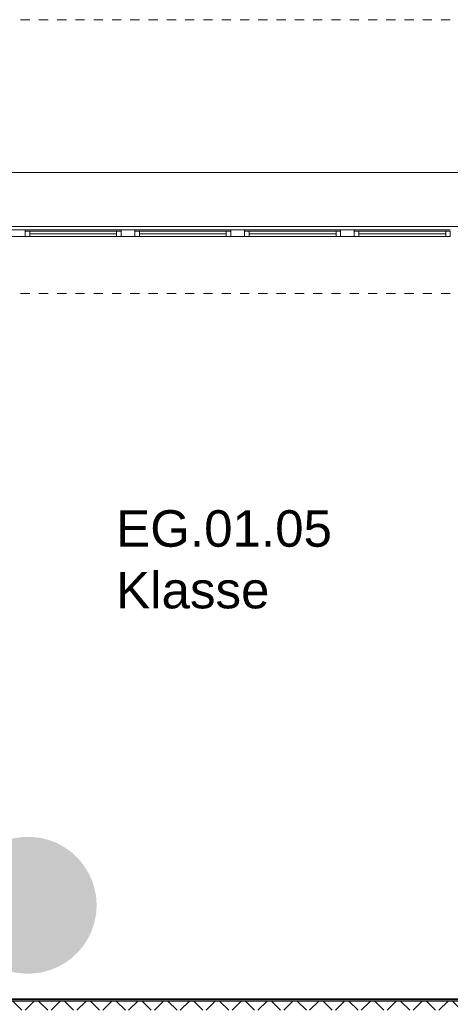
# Model space of a CAD drawing. Header units: metres. Extents: x -54 to 119, y -77 to 33.
# Tile 120 of 138: x 54.97 to 59.68, y 13.52 to 24.3. Entities that reach past the tile are written whole.
import ezdxf

# ---------------------------------------------------------------- set-up
doc = ezdxf.new("R2010")
doc.units = ezdxf.units.M
doc.linetypes.add('Rasterlinie', pattern=[0.019, 0.01, -0.003, 0.003, -0.003])
for name, color, linetype, lineweight in [('A_Detailelemente', 7, 'Continuous', 9), ('A_Fassadenelemente', 7, 'Continuous', 9), ('A_Fassadenpfosten', 7, 'Continuous', 9), ('A_Fenster', 7, 'Continuous', 9), ('A_Raster', 7, 'Continuous', 9), ('A_Räume_Beschriftung', 7, 'Continuous', 9), ('A_Wände', 7, 'Continuous', 9), ('A_Wände_Schraffur', 7, 'Continuous', 18)]:
    doc.layers.add(name, color=color, linetype=linetype, lineweight=lineweight)
doc.layers.add('A_Linien', color=5, linetype='Continuous', lineweight=9, true_color=0x0000ff)
doc.styles.add('Arial_B', font='txt', dxfattribs={"height": 0.4})

# ---------------------------------------------------------------- blocks, each defined once
blk = doc.blocks.new('5430_02_GSH_-_ARC_Zentralmodell_rvt-1-BS_Übersicht_EG_BRANDSCHUTZ')
at = {"layer": 'A_Linien', "color": 7}
blk.add_line((54.036, 22.631), (71.316, 22.631), dxfattribs=at)
blk = doc.blocks.new('Pfosten rechteckig - 90x75-1335231-BS_Übersicht_EG_BRANDSCHUTZ')
at = {"layer": 'A_Fassadenpfosten'}
blk.add_line((56.081, 22.003), (55.031, 22.003), dxfattribs=at)
blk = doc.blocks.new('Pfosten rechteckig - 150x75-1310572-BS_Übersicht_EG_BRANDSCHUTZ')
at = {"layer": 'A_Fassadenpfosten'}
for p, q in [((-0.075, 0.06), (0.075, 0.06)), ((-0.075, -0.015), (-0.075, 0.06)), ((0.075, 0.06), (0.075, -0.015)), ((0.075, -0.015), (-0.075, -0.015))]:
    blk.add_line(p, q, dxfattribs=at)
blk = doc.blocks.new('GSH_Fassade_Fenster_1flg - GSH_Fassade_Fenster_1flg-6000040-BS_Übersicht_EG_BRANDSCHUTZ')
at = {"layer": 'A_Fassadenelemente'}
for p, q in [((-0.475, 0), (-0.525, 0)), ((-0.525, 0), (-0.525, -0.06)), ((-0.475, -0.06), (-0.475, 0)), ((-0.475, 0), (0.475, 0)), ((0.525, 0), (0.475, 0)), ((0.475, 0), (0.475, -0.06)), ((0.525, -0.06), (0.525, 0)), ((-0.525, -0.06), (-0.475, -0.06)), ((0.475, -0.03), (-0.475, -0.03)), ((0.475, -0.06), (-0.475, -0.06)), ((0.475, -0.06), (0.525, -0.06))]:
    blk.add_line(p, q, dxfattribs=at)
blk = doc.blocks.new('Fensterbank1 - Fensterbank-6073046-BS_Übersicht_EG_BRANDSCHUTZ')
at = {"layer": 'A_Fenster'}
for p, q in [((71.316, 22.631), (53.866, 22.631)), ((53.866, 22.038), (71.316, 22.038))]:
    blk.add_line(p, q, dxfattribs=at)

msp = doc.modelspace()

# ---------------------------------------------------------------- hatches: boundary and pattern name
at = {"layer": 'A_Detailelemente', "true_color": 0x8cc6ff}
msp.add_hatch(color=151, dxfattribs=at).paths.add_polyline_path([(55.11, 13.855), (55.203, 13.866), (55.294, 13.89), (55.382, 13.925), (55.464, 13.97), (55.541, 14.025), (55.609, 14.09), (55.669, 14.162), (55.72, 14.242), (55.76, 14.327), (55.789, 14.417), (55.807, 14.509), (55.813, 14.603), (55.807, 14.697), (55.789, 14.79), (55.76, 14.879), (55.72, 14.964), (55.669, 15.044), (55.609, 15.117), (55.541, 15.181), (55.464, 15.236), (55.382, 15.282), (55.294, 15.316), (55.203, 15.34), (55.11, 15.352), (55.015, 15.352), (54.922, 15.34), (54.831, 15.316), (54.743, 15.282), (54.661, 15.236), (54.584, 15.181), (54.516, 15.117), (54.456, 15.044), (54.405, 14.964), (54.365, 14.879), (54.336, 14.79), (54.318, 14.697), (54.313, 14.603), (54.318, 14.509), (54.336, 14.417), (54.365, 14.327), (54.405, 14.242), (54.456, 14.162), (54.516, 14.09), (54.584, 14.025), (54.661, 13.97), (54.743, 13.925), (54.831, 13.89), (54.922, 13.866), (55.015, 13.855)], flags=0)
at = {"layer": 'A_Wände_Schraffur', "lineweight": 9}
h = msp.add_hatch(dxfattribs=at)
h.set_pattern_fill('FP_2', color=256, style=0, pattern_type=2)
h.set_pattern_definition([(45, (0, 0), (-0.14142136, 0.14142136), []), (135, (0, 0), (-0.14142136, -0.14142136), [])])
h.paths.add_polyline_path([(68.47, 13.453), (69.306, 13.453), (69.306, 13.553), (62.206, 13.553), (62.206, 13.453), (67.342, 13.453)], flags=0)
h.paths.add_polyline_path([(54.38, 13.453), (62.106, 13.453), (62.106, 13.553), (53.806, 13.553), (53.806, 13.453), (53.981, 13.453)], flags=0)

# ---------------------------------------------------------------- linework, layer by layer
at = {"layer": 'A_Raster', "linetype": 'Rasterlinie'}
for p, q in [((6.581, 24.303), (94.587, 24.303)), ((6.581, 21.303), (94.587, 21.303))]:
    msp.add_line(p, q, dxfattribs=at)
at = {"layer": 'A_Wände'}
for p, q in [((62.106, 13.553), (53.806, 13.553)), ((62.081, 13.566), (53.819, 13.566))]:
    msp.add_line(p, q, dxfattribs=at)
at = {"layer": 'A_Wände', "lineweight": 18}
msp.add_line((62.081, 13.578), (53.831, 13.578), dxfattribs=at)

# ---------------------------------------------------------------- block references
at = {"lineweight": 5}
msp.add_blockref('5430_02_GSH_-_ARC_Zentralmodell_rvt-1-BS_Übersicht_EG_BRANDSCHUTZ', (0, 0), dxfattribs=at)
at = {"layer": 'A_Fassadenelemente'}
for p in [(55.556, 21.988), (56.756, 21.988), (57.956, 21.988), (59.156, 21.988)]:
    msp.add_blockref('GSH_Fassade_Fenster_1flg - GSH_Fassade_Fenster_1flg-6000040-BS_Übersicht_EG_BRANDSCHUTZ', p, dxfattribs=at)
at = {"layer": 'A_Fassadenpfosten', "extrusion": (0, 0, -1), "rotation": 180}
for p in [(-54.956, 21.988), (-56.156, 21.988), (-57.356, 21.988), (-58.556, 21.988)]:
    msp.add_blockref('Pfosten rechteckig - 150x75-1310572-BS_Übersicht_EG_BRANDSCHUTZ', p, dxfattribs=at)
at = {"layer": 'A_Fassadenpfosten'}
for p in [(0, 0), (1.2, 0), (2.4, 0), (3.6, 0)]:
    msp.add_blockref('Pfosten rechteckig - 90x75-1335231-BS_Übersicht_EG_BRANDSCHUTZ', p, dxfattribs=at)
at = {"layer": 'A_Fenster'}
msp.add_blockref('Fensterbank1 - Fensterbank-6073046-BS_Übersicht_EG_BRANDSCHUTZ', (0, 0), dxfattribs=at)

# ---------------------------------------------------------------- texts
at = {"layer": 'A_Räume_Beschriftung', "char_height": 0.4, "attachment_point": 1, "style": 'Arial_B'}
for s, insert, width in [('EG.01.05', (56.026, 18.93), 2.91814), ('Klasse', (56.026, 18.255), 2.22869)]:
    msp.add_mtext(s, dxfattribs=dict(at, insert=insert, width=width))

doc.saveas('drawing.dxf')
